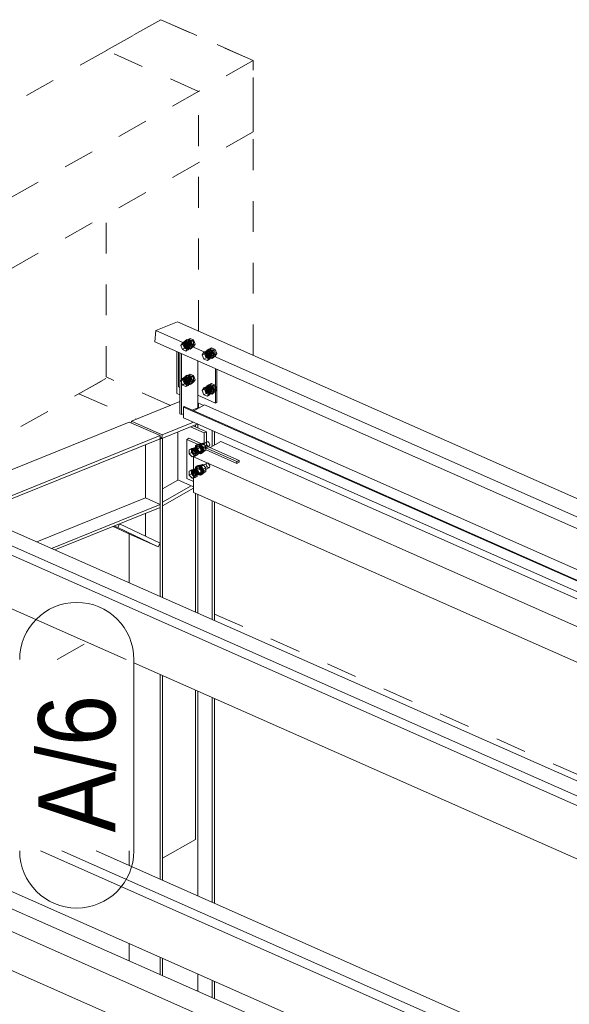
# Model space of a CAD drawing. Header units: millimetres. Extents: x -127 to 701, y 152 to 732.
# Tile 28 of 75: x 461 to 479, y 366 to 398. Entities that reach past the tile are written whole.
import ezdxf

# ---------------------------------------------------------------- set-up
doc = ezdxf.new("R2010")
doc.units = ezdxf.units.MM
for name, pattern in [('XKITLINE00', [0]), ('XKITLINE01', [4, 1, -1, 1, -1]), ('XKITLINE02', [4, 2, -2])]:
    doc.linetypes.add(name, pattern=pattern)
for name, color, linetype, lineweight in [('Schrauben', 7, 'Continuous', 0), ('Teil', 7, 'Continuous', 0), ('Text', 5, 'Continuous', 0)]:
    doc.layers.add(name, color=color, linetype=linetype, lineweight=lineweight)
doc.styles.add('ARIAL', font='ARIAL.TTF')

msp = doc.modelspace()

# ---------------------------------------------------------------- linework, layer by layer
at = {"layer": 'Schrauben', "linetype": 'XKITLINE02', "lineweight": 0}
for p, q in [((466.897, 387.982), (466.986, 388.031)), ((466.931, 387.946), (466.986, 388.031)), ((466.986, 388.031), (467.095, 387.983)), ((466.738, 387.892), (466.684, 387.806)), ((466.684, 387.806), (466.754, 387.846)), ((466.684, 387.806), (466.738, 387.672)), ((466.738, 387.892), (466.809, 387.932)), ((466.848, 387.843), (466.738, 387.892)), ((466.738, 387.672), (466.809, 387.712)), ((466.754, 387.846), (466.809, 387.932)), ((466.809, 387.712), (466.754, 387.846)), ((466.797, 387.852), (466.794, 387.829)), ((466.794, 387.829), (466.797, 387.802)), ((466.807, 387.87), (466.797, 387.852)), ((466.797, 387.802), (466.807, 387.775)), ((466.812, 387.855), (466.804, 387.824)), ((466.804, 387.824), (466.812, 387.786)), ((466.823, 387.881), (466.807, 387.87)), ((466.807, 387.775), (466.823, 387.75)), ((466.809, 387.932), (466.919, 387.883)), ((466.919, 387.664), (466.809, 387.712)), ((466.826, 387.95), (466.81, 387.888)), ((466.81, 387.888), (466.826, 387.812)), ((466.834, 387.871), (466.812, 387.855)), ((466.812, 387.786), (466.834, 387.751)), ((466.823, 387.881), (466.867, 387.906)), ((466.842, 387.884), (466.823, 387.881)), ((466.823, 387.75), (466.842, 387.73)), ((466.87, 387.982), (466.826, 387.95)), ((466.826, 387.812), (466.87, 387.742)), ((466.832, 387.901), (466.848, 387.963)), ((466.848, 387.824), (466.832, 387.901)), ((466.834, 387.871), (467.011, 387.971)), ((466.864, 387.867), (466.834, 387.871)), ((466.834, 387.751), (466.864, 387.728)), ((466.842, 387.877), (466.838, 387.854)), ((466.838, 387.854), (466.842, 387.827)), ((466.852, 387.895), (466.842, 387.877)), ((466.864, 387.879), (466.842, 387.884)), ((466.842, 387.827), (466.852, 387.8)), ((466.842, 387.73), (466.864, 387.717)), ((466.897, 387.982), (466.843, 387.896)), ((466.843, 387.896), (466.931, 387.946)), ((466.843, 387.896), (466.897, 387.762)), ((466.848, 387.963), (466.892, 387.994)), ((466.848, 387.843), (466.919, 387.883)), ((466.903, 387.709), (466.848, 387.843)), ((466.892, 387.754), (466.848, 387.824)), ((466.848, 387.624), (466.903, 387.709)), ((466.867, 387.906), (466.852, 387.895)), ((466.852, 387.8), (466.867, 387.775)), ((466.86, 387.866), (466.864, 387.89)), ((466.864, 387.84), (466.86, 387.866)), ((466.864, 387.89), (466.874, 387.908)), ((466.886, 387.865), (466.864, 387.879)), ((466.894, 387.844), (466.864, 387.867)), ((466.874, 387.813), (466.864, 387.84)), ((466.864, 387.728), (466.894, 387.724)), ((466.864, 387.717), (466.886, 387.711)), ((466.867, 387.906), (466.889, 387.919)), ((466.886, 387.909), (466.867, 387.906)), ((466.867, 387.775), (466.886, 387.755)), ((466.87, 387.982), (466.892, 387.994)), ((466.93, 387.974), (466.87, 387.982)), ((466.87, 387.742), (466.93, 387.697)), ((466.874, 387.908), (466.889, 387.919)), ((466.889, 387.788), (466.874, 387.813)), ((466.908, 387.903), (466.886, 387.909)), ((466.905, 387.845), (466.886, 387.865)), ((466.886, 387.755), (466.908, 387.742)), ((466.886, 387.711), (466.905, 387.714)), ((466.889, 387.919), (466.909, 387.922)), ((466.909, 387.768), (466.889, 387.788)), ((466.892, 387.994), (466.952, 387.986)), ((466.952, 387.709), (466.892, 387.754)), ((466.916, 387.809), (466.894, 387.844)), ((466.894, 387.724), (467.071, 387.824)), ((466.894, 387.724), (466.916, 387.74)), ((467.007, 387.933), (466.897, 387.982)), ((466.897, 387.762), (466.986, 387.812)), ((466.897, 387.762), (467.007, 387.714)), ((466.903, 387.709), (466.973, 387.749)), ((466.92, 387.82), (466.905, 387.845)), ((466.905, 387.714), (466.949, 387.739)), ((466.905, 387.714), (466.92, 387.725)), ((466.93, 387.89), (466.908, 387.903)), ((466.908, 387.742), (466.93, 387.736)), ((466.909, 387.922), (466.93, 387.916)), ((466.93, 387.754), (466.909, 387.768)), ((466.924, 387.771), (466.916, 387.809)), ((466.916, 387.74), (466.924, 387.771)), ((466.919, 387.883), (466.973, 387.749)), ((466.919, 387.664), (466.973, 387.749)), ((466.93, 387.793), (466.92, 387.82)), ((466.92, 387.725), (466.93, 387.743)), ((466.99, 387.929), (466.93, 387.974)), ((466.93, 387.916), (466.952, 387.902)), ((466.949, 387.87), (466.93, 387.89)), ((466.934, 387.767), (466.93, 387.793)), ((466.93, 387.743), (466.934, 387.767)), ((466.952, 387.749), (466.93, 387.754)), ((466.93, 387.736), (466.949, 387.739)), ((466.93, 387.697), (466.99, 387.689)), ((466.986, 387.812), (466.931, 387.946)), ((466.965, 387.845), (466.949, 387.87)), ((466.949, 387.739), (466.971, 387.752)), ((466.949, 387.739), (466.965, 387.75)), ((466.952, 387.986), (467.012, 387.941)), ((466.952, 387.902), (466.971, 387.882)), ((466.971, 387.752), (466.952, 387.749)), ((467.012, 387.701), (466.952, 387.709)), ((466.975, 387.818), (466.965, 387.845)), ((466.965, 387.75), (466.975, 387.768)), ((466.971, 387.882), (466.987, 387.858)), ((466.987, 387.763), (466.971, 387.752)), ((466.978, 387.792), (466.975, 387.818)), ((466.975, 387.768), (466.978, 387.792)), ((466.981, 387.924), (466.989, 387.955)), ((466.989, 387.886), (466.981, 387.924)), ((467.095, 387.764), (466.986, 387.812)), ((466.987, 387.858), (466.997, 387.831)), ((466.997, 387.781), (466.987, 387.763)), ((466.989, 387.955), (467.011, 387.971)), ((467.011, 387.851), (466.989, 387.886)), ((467.034, 387.859), (466.99, 387.929)), ((466.99, 387.689), (467.034, 387.72)), ((466.99, 387.689), (467.012, 387.701)), ((466.997, 387.831), (467, 387.804)), ((467, 387.804), (466.997, 387.781)), ((467.007, 387.933), (467.095, 387.983)), ((467.062, 387.799), (467.007, 387.933)), ((467.007, 387.714), (467.062, 387.799)), ((467.007, 387.714), (467.095, 387.764)), ((467.011, 387.971), (467.041, 387.967)), ((467.041, 387.828), (467.011, 387.851)), ((467.012, 387.941), (467.056, 387.871)), ((467.056, 387.732), (467.012, 387.701)), ((467.05, 387.782), (467.034, 387.859)), ((467.034, 387.72), (467.05, 387.782)), ((467.041, 387.967), (467.071, 387.944)), ((467.071, 387.824), (467.041, 387.828)), ((467.056, 387.871), (467.072, 387.795)), ((467.072, 387.795), (467.056, 387.732)), ((467.062, 387.799), (467.15, 387.849)), ((467.071, 387.944), (467.093, 387.909)), ((467.093, 387.84), (467.071, 387.824)), ((467.093, 387.909), (467.101, 387.871)), ((467.101, 387.871), (467.093, 387.84)), ((467.095, 387.983), (467.15, 387.849)), ((467.095, 387.764), (467.15, 387.849)), ((467.597, 387.672), (467.685, 387.722)), ((467.63, 387.637), (467.685, 387.722)), ((467.685, 387.722), (467.794, 387.674)), ((466.738, 387.672), (466.848, 387.624)), ((466.848, 387.624), (466.919, 387.664)), ((467.437, 387.582), (467.383, 387.497)), ((467.383, 387.497), (467.453, 387.537)), ((467.383, 387.497), (467.437, 387.363)), ((467.437, 387.582), (467.508, 387.622)), ((467.547, 387.534), (467.437, 387.582)), ((467.437, 387.363), (467.508, 387.403)), ((467.453, 387.537), (467.508, 387.622)), ((467.508, 387.403), (467.453, 387.537)), ((467.496, 387.543), (467.493, 387.519)), ((467.493, 387.519), (467.496, 387.493)), ((467.506, 387.561), (467.496, 387.543)), ((467.496, 387.493), (467.506, 387.466)), ((467.511, 387.546), (467.503, 387.515)), ((467.503, 387.515), (467.511, 387.477)), ((467.522, 387.572), (467.506, 387.561)), ((467.506, 387.466), (467.522, 387.441)), ((467.508, 387.622), (467.618, 387.574)), ((467.618, 387.355), (467.508, 387.403)), ((467.525, 387.641), (467.509, 387.579)), ((467.509, 387.579), (467.525, 387.503)), ((467.533, 387.562), (467.511, 387.546)), ((467.511, 387.477), (467.533, 387.442)), ((467.522, 387.572), (467.566, 387.597)), ((467.541, 387.575), (467.522, 387.572)), ((467.522, 387.441), (467.541, 387.421)), ((467.569, 387.672), (467.525, 387.641)), ((467.525, 387.503), (467.569, 387.432)), ((467.531, 387.591), (467.548, 387.654)), ((467.548, 387.515), (467.531, 387.591)), ((467.533, 387.562), (467.71, 387.662)), ((467.563, 387.558), (467.533, 387.562)), ((467.533, 387.442), (467.563, 387.419)), ((467.541, 387.568), (467.537, 387.544)), ((467.537, 387.544), (467.541, 387.518)), ((467.551, 387.586), (467.541, 387.568)), ((467.563, 387.569), (467.541, 387.575)), ((467.541, 387.518), (467.551, 387.491)), ((467.541, 387.421), (467.563, 387.408)), ((467.597, 387.672), (467.542, 387.587)), ((467.542, 387.587), (467.63, 387.637)), ((467.542, 387.587), (467.597, 387.453)), ((467.547, 387.534), (467.618, 387.574)), ((467.602, 387.4), (467.547, 387.534)), ((467.547, 387.315), (467.602, 387.4)), ((467.548, 387.654), (467.591, 387.685)), ((467.591, 387.445), (467.548, 387.515)), ((467.566, 387.597), (467.551, 387.586)), ((467.551, 387.491), (467.566, 387.466)), ((467.559, 387.557), (467.563, 387.58)), ((467.563, 387.53), (467.559, 387.557)), ((467.563, 387.58), (467.573, 387.598)), ((467.585, 387.556), (467.563, 387.569)), ((467.593, 387.535), (467.563, 387.558)), ((467.573, 387.503), (467.563, 387.53)), ((467.563, 387.419), (467.593, 387.415)), ((467.563, 387.408), (467.585, 387.402)), ((467.566, 387.597), (467.588, 387.609)), ((467.586, 387.6), (467.566, 387.597)), ((467.566, 387.466), (467.586, 387.446)), ((467.569, 387.672), (467.591, 387.685)), ((467.629, 387.664), (467.569, 387.672)), ((467.569, 387.432), (467.629, 387.387)), ((467.573, 387.598), (467.588, 387.609)), ((467.588, 387.479), (467.573, 387.503)), ((467.604, 387.536), (467.585, 387.556)), ((467.585, 387.402), (467.604, 387.405)), ((467.607, 387.594), (467.586, 387.6)), ((467.586, 387.446), (467.607, 387.433)), ((467.588, 387.609), (467.608, 387.612)), ((467.608, 387.459), (467.588, 387.479)), ((467.591, 387.685), (467.651, 387.677)), ((467.651, 387.4), (467.591, 387.445)), ((467.615, 387.5), (467.593, 387.535)), ((467.593, 387.415), (467.77, 387.515)), ((467.593, 387.415), (467.615, 387.431)), ((467.706, 387.624), (467.597, 387.672)), ((467.597, 387.453), (467.685, 387.503)), ((467.597, 387.453), (467.706, 387.404)), ((467.602, 387.4), (467.672, 387.44)), ((467.619, 387.511), (467.604, 387.536)), ((467.604, 387.405), (467.648, 387.43)), ((467.604, 387.405), (467.619, 387.416)), ((467.629, 387.581), (467.607, 387.594)), ((467.607, 387.433), (467.629, 387.427)), ((467.608, 387.612), (467.629, 387.607)), ((467.629, 387.445), (467.608, 387.459)), ((467.623, 387.462), (467.615, 387.5)), ((467.615, 387.431), (467.623, 387.462)), ((467.618, 387.574), (467.672, 387.44)), ((467.618, 387.355), (467.672, 387.44)), ((467.629, 387.484), (467.619, 387.511)), ((467.619, 387.416), (467.629, 387.434)), ((467.689, 387.619), (467.629, 387.664)), ((467.629, 387.607), (467.651, 387.593)), ((467.648, 387.561), (467.629, 387.581)), ((467.633, 387.458), (467.629, 387.484)), ((467.629, 387.434), (467.633, 387.458)), ((467.651, 387.439), (467.629, 387.445)), ((467.629, 387.427), (467.648, 387.43)), ((467.629, 387.387), (467.689, 387.379)), ((467.685, 387.503), (467.63, 387.637)), ((467.664, 387.536), (467.648, 387.561)), ((467.648, 387.43), (467.67, 387.442)), ((467.648, 387.43), (467.664, 387.441)), ((467.651, 387.677), (467.711, 387.632)), ((467.651, 387.593), (467.67, 387.573)), ((467.67, 387.442), (467.651, 387.439)), ((467.711, 387.392), (467.651, 387.4)), ((467.674, 387.509), (467.664, 387.536)), ((467.664, 387.441), (467.674, 387.459)), ((467.67, 387.573), (467.686, 387.548)), ((467.686, 387.453), (467.67, 387.442)), ((467.677, 387.483), (467.674, 387.509)), ((467.674, 387.459), (467.677, 387.483)), ((467.68, 387.615), (467.688, 387.646)), ((467.688, 387.577), (467.68, 387.615)), ((467.794, 387.454), (467.685, 387.503)), ((467.686, 387.548), (467.696, 387.521)), ((467.696, 387.472), (467.686, 387.453)), ((467.688, 387.646), (467.71, 387.662)), ((467.71, 387.542), (467.688, 387.577)), ((467.733, 387.549), (467.689, 387.619)), ((467.689, 387.379), (467.733, 387.411)), ((467.689, 387.379), (467.711, 387.392)), ((467.696, 387.521), (467.699, 387.495)), ((467.699, 387.495), (467.696, 387.472)), ((467.706, 387.624), (467.794, 387.674)), ((467.761, 387.49), (467.706, 387.624)), ((467.706, 387.404), (467.761, 387.49)), ((467.706, 387.404), (467.794, 387.454)), ((467.71, 387.662), (467.74, 387.658)), ((467.74, 387.519), (467.71, 387.542)), ((467.711, 387.632), (467.755, 387.562)), ((467.755, 387.423), (467.711, 387.392)), ((467.749, 387.473), (467.733, 387.549)), ((467.733, 387.411), (467.749, 387.473)), ((467.74, 387.658), (467.77, 387.635)), ((467.77, 387.515), (467.74, 387.519)), ((467.755, 387.562), (467.771, 387.485)), ((467.771, 387.485), (467.755, 387.423)), ((467.761, 387.49), (467.849, 387.54)), ((467.77, 387.635), (467.792, 387.6)), ((467.792, 387.531), (467.77, 387.515)), ((467.792, 387.6), (467.8, 387.562)), ((467.8, 387.562), (467.792, 387.531)), ((467.794, 387.674), (467.849, 387.54)), ((467.794, 387.454), (467.849, 387.54)), ((467.437, 387.363), (467.547, 387.315)), ((467.547, 387.315), (467.618, 387.355)), ((466.738, 386.737), (466.684, 386.652)), ((466.738, 386.737), (466.809, 386.777)), ((466.848, 386.689), (466.738, 386.737)), ((466.754, 386.691), (466.809, 386.777)), ((466.809, 386.777), (466.919, 386.728)), ((466.826, 386.796), (466.81, 386.733)), ((466.823, 386.727), (466.867, 386.752)), ((466.87, 386.827), (466.826, 386.796)), ((466.832, 386.746), (466.848, 386.808)), ((466.848, 386.67), (466.832, 386.746)), ((466.834, 386.716), (467.011, 386.816)), ((466.852, 386.74), (466.842, 386.722)), ((466.897, 386.827), (466.843, 386.741)), ((466.843, 386.741), (466.931, 386.791)), ((466.843, 386.741), (466.897, 386.607)), ((466.848, 386.808), (466.892, 386.839)), ((466.867, 386.752), (466.852, 386.74)), ((466.864, 386.735), (466.874, 386.753)), ((466.867, 386.752), (466.889, 386.764)), ((466.886, 386.754), (466.867, 386.752)), ((466.87, 386.827), (466.892, 386.839)), ((466.93, 386.819), (466.87, 386.827)), ((466.874, 386.753), (466.889, 386.764)), ((466.908, 386.749), (466.886, 386.754)), ((466.889, 386.764), (466.909, 386.767)), ((466.892, 386.839), (466.952, 386.831)), ((466.897, 386.827), (466.986, 386.877)), ((467.007, 386.778), (466.897, 386.827)), ((466.93, 386.735), (466.908, 386.749)), ((466.909, 386.767), (466.93, 386.761)), ((466.99, 386.774), (466.93, 386.819)), ((466.93, 386.761), (466.952, 386.748)), ((466.931, 386.791), (466.986, 386.877)), ((466.986, 386.657), (466.931, 386.791)), ((466.952, 386.831), (467.012, 386.786)), ((466.952, 386.748), (466.971, 386.728)), ((466.981, 386.769), (466.989, 386.8)), ((466.989, 386.731), (466.981, 386.769)), ((466.986, 386.877), (467.095, 386.828)), ((466.989, 386.8), (467.011, 386.816)), ((467.034, 386.704), (466.99, 386.774)), ((467.007, 386.778), (467.095, 386.828)), ((467.062, 386.644), (467.007, 386.778)), ((467.011, 386.816), (467.041, 386.812)), ((467.012, 386.786), (467.056, 386.716)), ((467.041, 386.812), (467.071, 386.79)), ((467.071, 386.79), (467.093, 386.755)), ((467.093, 386.755), (467.101, 386.716)), ((467.095, 386.828), (467.15, 386.694)), ((466.684, 386.652), (466.754, 386.691)), ((466.684, 386.652), (466.738, 386.518)), ((466.738, 386.518), (466.809, 386.558)), ((466.738, 386.518), (466.848, 386.469)), ((466.809, 386.558), (466.754, 386.691)), ((466.797, 386.697), (466.794, 386.674)), ((466.794, 386.674), (466.797, 386.647)), ((466.807, 386.716), (466.797, 386.697)), ((466.797, 386.647), (466.807, 386.62)), ((466.812, 386.701), (466.804, 386.669)), ((466.804, 386.669), (466.812, 386.631)), ((466.823, 386.727), (466.807, 386.716)), ((466.807, 386.62), (466.823, 386.596)), ((466.919, 386.509), (466.809, 386.558)), ((466.81, 386.733), (466.826, 386.657)), ((466.834, 386.716), (466.812, 386.701)), ((466.812, 386.631), (466.834, 386.596)), ((466.842, 386.729), (466.823, 386.727)), ((466.823, 386.596), (466.842, 386.576)), ((466.826, 386.657), (466.87, 386.587)), ((466.864, 386.712), (466.834, 386.716)), ((466.834, 386.596), (466.864, 386.574)), ((466.842, 386.722), (466.838, 386.699)), ((466.838, 386.699), (466.842, 386.672)), ((466.864, 386.724), (466.842, 386.729)), ((466.842, 386.672), (466.852, 386.645)), ((466.842, 386.576), (466.864, 386.562)), ((466.848, 386.689), (466.919, 386.728)), ((466.903, 386.555), (466.848, 386.689)), ((466.892, 386.599), (466.848, 386.67)), ((466.848, 386.469), (466.903, 386.555)), ((466.848, 386.469), (466.919, 386.509)), ((466.852, 386.645), (466.867, 386.621)), ((466.86, 386.711), (466.864, 386.735)), ((466.864, 386.685), (466.86, 386.711)), ((466.886, 386.71), (466.864, 386.724)), ((466.894, 386.69), (466.864, 386.712)), ((466.874, 386.658), (466.864, 386.685)), ((466.864, 386.574), (466.894, 386.57)), ((466.864, 386.562), (466.886, 386.557)), ((466.867, 386.621), (466.886, 386.601)), ((466.87, 386.587), (466.93, 386.542)), ((466.889, 386.633), (466.874, 386.658)), ((466.905, 386.69), (466.886, 386.71)), ((466.886, 386.601), (466.908, 386.587)), ((466.886, 386.557), (466.905, 386.559)), ((466.909, 386.613), (466.889, 386.633)), ((466.952, 386.554), (466.892, 386.599)), ((466.916, 386.655), (466.894, 386.69)), ((466.894, 386.57), (467.071, 386.67)), ((466.894, 386.57), (466.916, 386.585)), ((466.897, 386.607), (466.986, 386.657)), ((466.897, 386.607), (467.007, 386.559)), ((466.903, 386.555), (466.973, 386.595)), ((466.92, 386.665), (466.905, 386.69)), ((466.905, 386.559), (466.949, 386.584)), ((466.905, 386.559), (466.92, 386.57)), ((466.908, 386.587), (466.93, 386.582)), ((466.93, 386.6), (466.909, 386.613)), ((466.924, 386.616), (466.916, 386.655)), ((466.916, 386.585), (466.924, 386.616)), ((466.919, 386.728), (466.973, 386.595)), ((466.919, 386.509), (466.973, 386.595)), ((466.93, 386.639), (466.92, 386.665)), ((466.92, 386.57), (466.93, 386.589)), ((466.949, 386.715), (466.93, 386.735)), ((466.934, 386.612), (466.93, 386.639)), ((466.93, 386.589), (466.934, 386.612)), ((466.952, 386.594), (466.93, 386.6)), ((466.93, 386.582), (466.949, 386.584)), ((466.93, 386.542), (466.99, 386.534)), ((466.965, 386.69), (466.949, 386.715)), ((466.949, 386.584), (466.971, 386.597)), ((466.949, 386.584), (466.965, 386.595)), ((466.971, 386.597), (466.952, 386.594)), ((467.012, 386.546), (466.952, 386.554)), ((466.975, 386.664), (466.965, 386.69)), ((466.965, 386.595), (466.975, 386.614)), ((466.971, 386.728), (466.987, 386.703)), ((466.987, 386.608), (466.971, 386.597)), ((466.978, 386.637), (466.975, 386.664)), ((466.975, 386.614), (466.978, 386.637)), ((467.095, 386.609), (466.986, 386.657)), ((466.987, 386.703), (466.997, 386.676)), ((466.997, 386.626), (466.987, 386.608)), ((467.011, 386.696), (466.989, 386.731)), ((466.99, 386.534), (467.034, 386.565)), ((466.99, 386.534), (467.012, 386.546)), ((466.997, 386.676), (467, 386.65)), ((467, 386.65), (466.997, 386.626)), ((467.007, 386.559), (467.062, 386.644)), ((467.007, 386.559), (467.095, 386.609)), ((467.041, 386.674), (467.011, 386.696)), ((467.056, 386.578), (467.012, 386.546)), ((467.05, 386.627), (467.034, 386.704)), ((467.034, 386.565), (467.05, 386.627)), ((467.071, 386.67), (467.041, 386.674)), ((467.056, 386.716), (467.072, 386.64)), ((467.072, 386.64), (467.056, 386.578)), ((467.062, 386.644), (467.15, 386.694)), ((467.093, 386.685), (467.071, 386.67)), ((467.101, 386.716), (467.093, 386.685)), ((467.095, 386.609), (467.15, 386.694)), ((467.525, 386.486), (467.509, 386.424)), ((467.509, 386.424), (467.525, 386.348)), ((467.522, 386.417), (467.566, 386.442)), ((467.569, 386.518), (467.525, 386.486)), ((467.531, 386.437), (467.548, 386.499)), ((467.548, 386.36), (467.531, 386.437)), ((467.533, 386.407), (467.71, 386.507)), ((467.551, 386.431), (467.541, 386.413)), ((467.597, 386.518), (467.542, 386.432)), ((467.542, 386.432), (467.63, 386.482)), ((467.542, 386.432), (467.597, 386.298)), ((467.548, 386.499), (467.591, 386.53)), ((467.566, 386.442), (467.551, 386.431)), ((467.559, 386.402), (467.563, 386.426)), ((467.563, 386.426), (467.573, 386.444)), ((467.566, 386.442), (467.588, 386.455)), ((467.586, 386.445), (467.566, 386.442)), ((467.569, 386.518), (467.591, 386.53)), ((467.629, 386.51), (467.569, 386.518)), ((467.573, 386.444), (467.588, 386.455)), ((467.607, 386.44), (467.586, 386.445)), ((467.588, 386.455), (467.608, 386.458)), ((467.591, 386.53), (467.651, 386.522)), ((467.597, 386.518), (467.685, 386.568)), ((467.706, 386.469), (467.597, 386.518)), ((467.629, 386.426), (467.607, 386.44)), ((467.608, 386.458), (467.629, 386.452)), ((467.689, 386.465), (467.629, 386.51)), ((467.629, 386.452), (467.651, 386.439)), ((467.648, 386.406), (467.629, 386.426)), ((467.63, 386.482), (467.685, 386.568)), ((467.685, 386.348), (467.63, 386.482)), ((467.651, 386.522), (467.711, 386.477)), ((467.651, 386.439), (467.67, 386.418)), ((467.67, 386.418), (467.686, 386.394)), ((467.68, 386.46), (467.688, 386.491)), ((467.688, 386.422), (467.68, 386.46)), ((467.685, 386.568), (467.794, 386.519)), ((467.688, 386.491), (467.71, 386.507)), ((467.71, 386.387), (467.688, 386.422)), ((467.733, 386.395), (467.689, 386.465)), ((467.706, 386.469), (467.794, 386.519)), ((467.761, 386.335), (467.706, 386.469)), ((467.71, 386.507), (467.74, 386.503)), ((467.711, 386.477), (467.755, 386.407)), ((467.74, 386.503), (467.77, 386.48)), ((467.77, 386.48), (467.792, 386.445)), ((467.792, 386.445), (467.8, 386.407)), ((467.794, 386.519), (467.849, 386.385)), ((467.525, 386.348), (467.569, 386.278)), ((467.541, 386.413), (467.537, 386.39)), ((467.537, 386.39), (467.541, 386.363)), ((467.541, 386.363), (467.551, 386.336)), ((467.591, 386.29), (467.548, 386.36)), ((467.551, 386.336), (467.566, 386.312)), ((467.563, 386.376), (467.559, 386.402)), ((467.573, 386.349), (467.563, 386.376)), ((467.566, 386.312), (467.586, 386.291)), ((467.569, 386.278), (467.629, 386.233)), ((467.588, 386.324), (467.573, 386.349)), ((467.586, 386.291), (467.607, 386.278)), ((467.608, 386.304), (467.588, 386.324)), ((467.651, 386.245), (467.591, 386.29)), ((467.593, 386.261), (467.77, 386.36)), ((467.597, 386.298), (467.685, 386.348)), ((467.597, 386.298), (467.706, 386.25)), ((467.604, 386.25), (467.648, 386.275)), ((467.607, 386.278), (467.629, 386.272)), ((467.629, 386.29), (467.608, 386.304)), ((467.651, 386.285), (467.629, 386.29)), ((467.629, 386.272), (467.648, 386.275)), ((467.629, 386.233), (467.689, 386.225)), ((467.664, 386.381), (467.648, 386.406)), ((467.648, 386.275), (467.67, 386.288)), ((467.648, 386.275), (467.664, 386.286)), ((467.67, 386.288), (467.651, 386.285)), ((467.711, 386.237), (467.651, 386.245)), ((467.674, 386.354), (467.664, 386.381)), ((467.664, 386.286), (467.674, 386.304)), ((467.686, 386.299), (467.67, 386.288)), ((467.677, 386.328), (467.674, 386.354)), ((467.674, 386.304), (467.677, 386.328)), ((467.794, 386.3), (467.685, 386.348)), ((467.686, 386.394), (467.696, 386.367)), ((467.696, 386.317), (467.686, 386.299)), ((467.689, 386.225), (467.733, 386.256)), ((467.689, 386.225), (467.711, 386.237)), ((467.696, 386.367), (467.699, 386.34)), ((467.699, 386.34), (467.696, 386.317)), ((467.706, 386.25), (467.761, 386.335)), ((467.706, 386.25), (467.794, 386.3)), ((467.74, 386.364), (467.71, 386.387)), ((467.755, 386.269), (467.711, 386.237)), ((467.749, 386.318), (467.733, 386.395)), ((467.733, 386.256), (467.749, 386.318)), ((467.77, 386.36), (467.74, 386.364)), ((467.755, 386.407), (467.771, 386.331)), ((467.771, 386.331), (467.755, 386.269)), ((467.761, 386.335), (467.849, 386.385)), ((467.792, 386.376), (467.77, 386.36)), ((467.8, 386.407), (467.792, 386.376)), ((467.794, 386.3), (467.849, 386.385)), ((467.226, 384.522), (467.085, 384.442)), ((467.517, 384.67), (467.096, 384.432)), ((467.164, 384.554), (467.148, 384.491)), ((467.573, 384.521), (467.156, 384.285)), ((467.207, 384.585), (467.164, 384.554)), ((467.186, 384.566), (467.17, 384.504)), ((467.17, 384.504), (467.186, 384.427)), ((467.23, 384.597), (467.186, 384.566)), ((467.192, 384.516), (467.208, 384.578)), ((467.208, 384.44), (467.192, 384.516)), ((467.201, 384.493), (467.211, 384.511)), ((467.252, 384.61), (467.207, 384.585)), ((467.267, 384.577), (467.207, 384.585)), ((467.208, 384.578), (467.252, 384.61)), ((467.211, 384.511), (467.226, 384.522)), ((467.217, 384.569), (467.305, 384.619)), ((467.312, 384.59), (467.217, 384.569)), ((467.217, 384.569), (467.217, 384.442)), ((467.226, 384.522), (467.246, 384.525)), ((467.289, 384.589), (467.23, 384.597)), ((467.246, 384.525), (467.267, 384.519)), ((467.252, 384.61), (467.312, 384.602)), ((467.327, 384.532), (467.267, 384.577)), ((467.267, 384.519), (467.289, 384.506)), ((467.349, 384.544), (467.289, 384.589)), ((467.289, 384.506), (467.308, 384.486)), ((467.305, 384.619), (467.4, 384.64)), ((467.305, 384.492), (467.305, 384.619)), ((467.312, 384.59), (467.4, 384.64)), ((467.312, 384.602), (467.371, 384.557)), ((467.406, 384.485), (467.312, 384.59)), ((467.371, 384.462), (467.327, 384.532)), ((467.393, 384.474), (467.349, 384.544)), ((467.371, 384.557), (467.415, 384.487)), ((467.495, 384.535), (467.4, 384.64)), ((467.406, 384.485), (467.495, 384.535)), ((467.495, 384.535), (467.495, 384.408)), ((467.508, 384.635), (467.516, 384.666)), ((467.516, 384.596), (467.508, 384.635)), ((467.516, 384.666), (467.517, 384.667)), ((467.516, 384.596), (467.517, 384.595)), ((467.13, 384.453), (467.127, 384.429)), ((467.127, 384.429), (467.13, 384.403)), ((467.15, 384.213), (467.128, 384.208)), ((467.14, 384.471), (467.13, 384.453)), ((467.13, 384.403), (467.14, 384.376)), ((467.156, 384.482), (467.14, 384.471)), ((467.14, 384.376), (467.156, 384.351)), ((467.148, 384.491), (467.164, 384.415)), ((467.15, 384.213), (467.221, 384.253)), ((467.15, 384.213), (467.15, 384.221)), ((467.175, 384.485), (467.156, 384.482)), ((467.156, 384.351), (467.175, 384.331)), ((467.164, 384.415), (467.207, 384.345)), ((467.308, 384.355), (467.167, 384.275)), ((467.197, 384.479), (467.175, 384.485)), ((467.175, 384.331), (467.197, 384.318)), ((467.186, 384.427), (467.23, 384.357)), ((467.197, 384.469), (467.201, 384.493)), ((467.218, 384.466), (467.197, 384.479)), ((467.201, 384.443), (467.197, 384.469)), ((467.197, 384.318), (467.218, 384.312)), ((467.221, 384.253), (467.199, 384.248)), ((467.211, 384.416), (467.201, 384.443)), ((467.207, 384.345), (467.267, 384.3)), ((467.252, 384.37), (467.208, 384.44)), ((467.226, 384.391), (467.211, 384.416)), ((467.217, 384.442), (467.305, 384.492)), ((467.217, 384.442), (467.312, 384.337)), ((467.238, 384.446), (467.218, 384.466)), ((467.218, 384.312), (467.238, 384.315)), ((467.221, 384.253), (467.221, 384.261)), ((467.246, 384.371), (467.226, 384.391)), ((467.23, 384.357), (467.289, 384.312)), ((467.253, 384.421), (467.238, 384.446)), ((467.238, 384.315), (467.253, 384.326)), ((467.267, 384.358), (467.246, 384.371)), ((467.312, 384.325), (467.252, 384.37)), ((467.263, 384.394), (467.253, 384.421)), ((467.253, 384.326), (467.263, 384.344)), ((467.267, 384.367), (467.263, 384.394)), ((467.263, 384.344), (467.267, 384.367)), ((467.289, 384.352), (467.267, 384.358)), ((467.267, 384.3), (467.327, 384.292)), ((467.308, 384.355), (467.289, 384.352)), ((467.289, 384.312), (467.349, 384.304)), ((467.4, 384.387), (467.305, 384.492)), ((467.308, 384.486), (467.324, 384.461)), ((467.324, 384.366), (467.308, 384.355)), ((467.312, 384.337), (467.4, 384.387)), ((467.312, 384.337), (467.406, 384.358)), ((467.371, 384.317), (467.312, 384.325)), ((467.324, 384.461), (467.334, 384.434)), ((467.334, 384.384), (467.324, 384.366)), ((467.327, 384.292), (467.371, 384.323)), ((467.371, 384.317), (467.327, 384.292)), ((467.334, 384.434), (467.337, 384.407)), ((467.337, 384.407), (467.334, 384.384)), ((467.349, 384.304), (467.393, 384.336)), ((467.387, 384.385), (467.371, 384.462)), ((467.371, 384.323), (467.387, 384.385)), ((467.415, 384.348), (467.371, 384.317)), ((467.409, 384.398), (467.393, 384.474)), ((467.393, 384.336), (467.409, 384.398)), ((467.495, 384.408), (467.4, 384.387)), ((467.406, 384.358), (467.406, 384.485)), ((467.406, 384.358), (467.495, 384.408)), ((467.415, 384.487), (467.431, 384.41)), ((467.431, 384.41), (467.415, 384.348)), ((467.096, 383.739), (467.538, 383.989)), ((467.207, 383.892), (467.164, 383.861)), ((467.186, 383.873), (467.17, 383.811)), ((467.23, 383.905), (467.186, 383.873)), ((467.192, 383.823), (467.208, 383.886)), ((467.252, 383.917), (467.207, 383.892)), ((467.267, 383.884), (467.207, 383.892)), ((467.208, 383.886), (467.252, 383.917)), ((467.217, 383.876), (467.305, 383.926)), ((467.312, 383.897), (467.217, 383.876)), ((467.217, 383.876), (467.217, 383.749)), ((467.289, 383.897), (467.23, 383.905)), ((467.252, 383.917), (467.312, 383.909)), ((467.327, 383.839), (467.267, 383.884)), ((467.349, 383.851), (467.289, 383.897)), ((467.305, 383.926), (467.4, 383.947)), ((467.305, 383.799), (467.305, 383.926)), ((467.312, 383.897), (467.4, 383.947)), ((467.312, 383.909), (467.371, 383.864)), ((467.406, 383.792), (467.312, 383.897)), ((467.495, 383.842), (467.4, 383.947)), ((467.508, 383.942), (467.516, 383.973)), ((467.516, 383.904), (467.508, 383.942)), ((467.516, 383.973), (467.538, 383.989)), ((467.538, 383.869), (467.516, 383.904)), ((467.538, 383.989), (467.568, 383.985)), ((467.568, 383.846), (467.538, 383.869)), ((467.568, 383.985), (467.598, 383.962)), ((467.598, 383.962), (467.62, 383.927)), ((467.62, 383.927), (467.628, 383.889)), ((467.628, 383.889), (467.62, 383.858)), ((467.226, 383.829), (467.085, 383.749)), ((467.126, 383.792), (467.096, 383.775)), ((467.126, 383.792), (467.096, 383.785)), ((467.096, 383.751), (467.104, 383.752)), ((467.126, 383.735), (467.096, 383.739)), ((467.096, 383.739), (467.096, 383.739)), ((467.15, 383.647), (467.096, 383.708)), ((467.096, 383.619), (467.096, 383.62)), ((467.096, 383.619), (467.126, 383.596)), ((467.104, 383.598), (467.096, 383.607)), ((467.126, 383.539), (467.096, 383.573)), ((467.126, 383.746), (467.104, 383.752)), ((467.104, 383.598), (467.126, 383.585)), ((467.221, 383.687), (467.126, 383.792)), ((467.148, 383.733), (467.126, 383.746)), ((467.156, 383.712), (467.126, 383.735)), ((467.126, 383.596), (467.156, 383.592)), ((467.126, 383.585), (467.148, 383.579)), ((467.221, 383.56), (467.126, 383.539)), ((467.13, 383.76), (467.127, 383.736)), ((467.127, 383.736), (467.13, 383.71)), ((467.14, 383.778), (467.13, 383.76)), ((467.13, 383.71), (467.14, 383.683)), ((467.156, 383.789), (467.14, 383.778)), ((467.14, 383.683), (467.156, 383.658)), ((467.164, 383.861), (467.148, 383.799)), ((467.148, 383.799), (467.164, 383.722)), ((467.167, 383.713), (467.148, 383.733)), ((467.148, 383.579), (467.167, 383.582)), ((467.15, 383.647), (467.221, 383.687)), ((467.15, 383.52), (467.15, 383.647)), ((467.15, 383.52), (467.221, 383.56)), ((467.156, 383.592), (467.598, 383.842)), ((467.175, 383.792), (467.156, 383.789)), ((467.178, 383.677), (467.156, 383.712)), ((467.156, 383.658), (467.175, 383.638)), ((467.156, 383.592), (467.178, 383.608)), ((467.164, 383.722), (467.207, 383.652)), ((467.183, 383.688), (467.167, 383.713)), ((467.308, 383.662), (467.167, 383.582)), ((467.167, 383.582), (467.183, 383.593)), ((467.17, 383.811), (467.186, 383.735)), ((467.197, 383.786), (467.175, 383.792)), ((467.175, 383.638), (467.197, 383.625)), ((467.186, 383.639), (467.178, 383.677)), ((467.178, 383.608), (467.186, 383.639)), ((467.193, 383.661), (467.183, 383.688)), ((467.183, 383.593), (467.193, 383.611)), ((467.186, 383.735), (467.23, 383.665)), ((467.208, 383.747), (467.192, 383.823)), ((467.196, 383.635), (467.193, 383.661)), ((467.193, 383.611), (467.196, 383.635)), ((467.197, 383.776), (467.201, 383.8)), ((467.218, 383.773), (467.197, 383.786)), ((467.201, 383.75), (467.197, 383.776)), ((467.197, 383.625), (467.218, 383.619)), ((467.201, 383.8), (467.211, 383.818)), ((467.211, 383.723), (467.201, 383.75)), ((467.207, 383.652), (467.267, 383.607)), ((467.252, 383.677), (467.208, 383.747)), ((467.211, 383.818), (467.226, 383.829)), ((467.226, 383.698), (467.211, 383.723)), ((467.217, 383.749), (467.305, 383.799)), ((467.217, 383.749), (467.312, 383.644)), ((467.238, 383.753), (467.218, 383.773)), ((467.218, 383.619), (467.238, 383.622)), ((467.221, 383.687), (467.221, 383.56)), ((467.226, 383.829), (467.246, 383.832)), ((467.246, 383.678), (467.226, 383.698)), ((467.23, 383.665), (467.289, 383.619)), ((467.253, 383.728), (467.238, 383.753)), ((467.238, 383.622), (467.253, 383.633)), ((467.246, 383.832), (467.267, 383.826)), ((467.267, 383.665), (467.246, 383.678)), ((467.312, 383.632), (467.252, 383.677)), ((467.263, 383.701), (467.253, 383.728)), ((467.253, 383.633), (467.263, 383.651)), ((467.267, 383.675), (467.263, 383.701)), ((467.263, 383.651), (467.267, 383.675)), ((467.267, 383.826), (467.289, 383.813)), ((467.289, 383.659), (467.267, 383.665)), ((467.267, 383.607), (467.327, 383.599)), ((467.289, 383.813), (467.308, 383.793)), ((467.308, 383.662), (467.289, 383.659)), ((467.289, 383.619), (467.349, 383.611)), ((467.4, 383.694), (467.305, 383.799)), ((467.308, 383.793), (467.324, 383.768)), ((467.324, 383.673), (467.308, 383.662)), ((467.312, 383.644), (467.4, 383.694)), ((467.312, 383.644), (467.406, 383.665)), ((467.371, 383.624), (467.312, 383.632)), ((467.324, 383.768), (467.334, 383.741)), ((467.334, 383.691), (467.324, 383.673)), ((467.371, 383.769), (467.327, 383.839)), ((467.327, 383.599), (467.371, 383.63)), ((467.371, 383.624), (467.327, 383.599)), ((467.334, 383.741), (467.337, 383.715)), ((467.337, 383.715), (467.334, 383.691)), ((467.393, 383.781), (467.349, 383.851)), ((467.349, 383.611), (467.393, 383.643)), ((467.371, 383.864), (467.415, 383.794)), ((467.387, 383.693), (467.371, 383.769)), ((467.371, 383.63), (467.387, 383.693)), ((467.415, 383.655), (467.371, 383.624)), ((467.409, 383.705), (467.393, 383.781)), ((467.393, 383.643), (467.409, 383.705)), ((467.495, 383.715), (467.4, 383.694)), ((467.406, 383.792), (467.495, 383.842)), ((467.406, 383.665), (467.406, 383.792)), ((467.406, 383.665), (467.495, 383.715)), ((467.415, 383.794), (467.431, 383.717)), ((467.431, 383.717), (467.415, 383.655)), ((467.495, 383.842), (467.495, 383.715)), ((467.598, 383.842), (467.568, 383.846)), ((467.62, 383.858), (467.598, 383.842)), ((467.126, 383.539), (467.096, 383.522)), ((467.15, 383.52), (467.096, 383.508))]:
    msp.add_line(p, q, dxfattribs=at)
at = {"layer": 'Schrauben', "linetype": 'XKITLINE00', "lineweight": 0}
for p, q in [((467.437, 386.428), (467.383, 386.342)), ((467.437, 386.428), (467.508, 386.468)), ((467.547, 386.379), (467.437, 386.428)), ((467.453, 386.382), (467.508, 386.468)), ((467.522, 386.417), (467.506, 386.406)), ((467.508, 386.468), (467.618, 386.419)), ((467.541, 386.42), (467.522, 386.417)), ((467.563, 386.415), (467.541, 386.42)), ((467.547, 386.379), (467.618, 386.419)), ((467.618, 386.419), (467.672, 386.285)), ((467.383, 386.342), (467.453, 386.382)), ((467.383, 386.342), (467.437, 386.208)), ((467.437, 386.208), (467.508, 386.248)), ((467.437, 386.208), (467.547, 386.16)), ((467.508, 386.248), (467.453, 386.382)), ((467.496, 386.388), (467.493, 386.365)), ((467.493, 386.365), (467.496, 386.338)), ((467.506, 386.406), (467.496, 386.388)), ((467.496, 386.338), (467.506, 386.311)), ((467.511, 386.391), (467.503, 386.36)), ((467.503, 386.36), (467.511, 386.322)), ((467.506, 386.311), (467.522, 386.287)), ((467.618, 386.2), (467.508, 386.248)), ((467.533, 386.407), (467.511, 386.391)), ((467.511, 386.322), (467.533, 386.287)), ((467.522, 386.287), (467.541, 386.266)), ((467.563, 386.403), (467.533, 386.407)), ((467.533, 386.287), (467.563, 386.264)), ((467.541, 386.266), (467.563, 386.253)), ((467.602, 386.245), (467.547, 386.379)), ((467.547, 386.16), (467.602, 386.245)), ((467.547, 386.16), (467.618, 386.2)), ((467.585, 386.401), (467.563, 386.415)), ((467.593, 386.381), (467.563, 386.403)), ((467.563, 386.264), (467.593, 386.261)), ((467.563, 386.253), (467.585, 386.247)), ((467.604, 386.381), (467.585, 386.401)), ((467.585, 386.247), (467.604, 386.25)), ((467.615, 386.345), (467.593, 386.381)), ((467.593, 386.261), (467.615, 386.276)), ((467.602, 386.245), (467.672, 386.285)), ((467.619, 386.356), (467.604, 386.381)), ((467.604, 386.25), (467.619, 386.261)), ((467.623, 386.307), (467.615, 386.345)), ((467.615, 386.276), (467.623, 386.307)), ((467.618, 386.2), (467.672, 386.285)), ((467.629, 386.329), (467.619, 386.356)), ((467.619, 386.261), (467.629, 386.279)), ((467.633, 386.303), (467.629, 386.329)), ((467.629, 386.279), (467.633, 386.303)), ((467.538, 384.681), (467.517, 384.67)), ((467.517, 384.667), (467.538, 384.681)), ((467.517, 384.595), (467.538, 384.561)), ((467.538, 384.681), (467.568, 384.677)), ((467.568, 384.539), (467.538, 384.561)), ((467.568, 384.677), (467.598, 384.655)), ((467.598, 384.535), (467.568, 384.539)), ((467.598, 384.535), (467.573, 384.521)), ((467.598, 384.655), (467.62, 384.62)), ((467.62, 384.551), (467.598, 384.535)), ((467.62, 384.62), (467.628, 384.582)), ((467.628, 384.582), (467.62, 384.551)), ((466.96, 384.424), (467.031, 384.464)), ((467.055, 384.445), (466.96, 384.424)), ((466.96, 384.424), (466.96, 384.297)), ((466.96, 384.297), (467.031, 384.337)), ((466.96, 384.297), (467.055, 384.192)), ((467.031, 384.464), (467.126, 384.485)), ((467.031, 384.337), (467.031, 384.464)), ((467.126, 384.232), (467.031, 384.337)), ((467.055, 384.445), (467.126, 384.485)), ((467.15, 384.34), (467.055, 384.445)), ((467.055, 384.192), (467.126, 384.232)), ((467.128, 384.208), (467.055, 384.192)), ((467.06, 384.413), (467.056, 384.389)), ((467.056, 384.389), (467.06, 384.363)), ((467.069, 384.431), (467.06, 384.413)), ((467.06, 384.363), (467.069, 384.336)), ((467.074, 384.416), (467.066, 384.385)), ((467.066, 384.385), (467.074, 384.347)), ((467.085, 384.442), (467.069, 384.431)), ((467.069, 384.336), (467.085, 384.311)), ((467.096, 384.432), (467.074, 384.416)), ((467.074, 384.347), (467.096, 384.312)), ((467.104, 384.445), (467.085, 384.442)), ((467.085, 384.311), (467.104, 384.291)), ((467.126, 384.428), (467.096, 384.432)), ((467.096, 384.312), (467.126, 384.289)), ((467.126, 384.439), (467.104, 384.445)), ((467.104, 384.291), (467.126, 384.278)), ((467.221, 384.38), (467.126, 384.485)), ((467.148, 384.426), (467.126, 384.439)), ((467.156, 384.405), (467.126, 384.428)), ((467.126, 384.289), (467.156, 384.285)), ((467.126, 384.278), (467.148, 384.272)), ((467.199, 384.248), (467.126, 384.232)), ((467.167, 384.406), (467.148, 384.426)), ((467.148, 384.272), (467.167, 384.275)), ((467.15, 384.34), (467.221, 384.38)), ((467.15, 384.221), (467.15, 384.34)), ((467.178, 384.37), (467.156, 384.405)), ((467.156, 384.285), (467.178, 384.301)), ((467.183, 384.381), (467.167, 384.406)), ((467.167, 384.275), (467.183, 384.286)), ((467.186, 384.332), (467.178, 384.37)), ((467.178, 384.301), (467.186, 384.332)), ((467.193, 384.354), (467.183, 384.381)), ((467.183, 384.286), (467.193, 384.304)), ((467.196, 384.328), (467.193, 384.354)), ((467.193, 384.304), (467.196, 384.328)), ((467.221, 384.261), (467.221, 384.38)), ((466.96, 383.731), (467.031, 383.771)), ((467.055, 383.752), (466.96, 383.731)), ((466.96, 383.731), (466.96, 383.604)), ((466.96, 383.604), (467.031, 383.644)), ((466.96, 383.604), (467.055, 383.499)), ((467.096, 383.785), (467.031, 383.771)), ((467.031, 383.644), (467.031, 383.771)), ((467.096, 383.573), (467.031, 383.644)), ((467.096, 383.775), (467.055, 383.752)), ((467.096, 383.708), (467.055, 383.752)), ((467.06, 383.72), (467.056, 383.697)), ((467.056, 383.697), (467.06, 383.67)), ((467.069, 383.738), (467.06, 383.72)), ((467.06, 383.67), (467.069, 383.643)), ((467.074, 383.723), (467.066, 383.692)), ((467.066, 383.692), (467.074, 383.654)), ((467.085, 383.749), (467.069, 383.738)), ((467.069, 383.643), (467.085, 383.618)), ((467.096, 383.739), (467.074, 383.723)), ((467.096, 383.62), (467.074, 383.654)), ((467.085, 383.749), (467.096, 383.751)), ((467.096, 383.607), (467.085, 383.618)), ((467.096, 383.522), (467.055, 383.499)), ((467.096, 383.508), (467.055, 383.499))]:
    msp.add_line(p, q, dxfattribs=at)
at = {"layer": 'Teil', "linetype": 'XKITLINE01', "lineweight": 0}
for p, q in [((466.036, 398.361), (443.233, 385.474)), ((464.269, 397.362), (466.036, 398.361)), ((469.031, 397.036), (466.036, 398.361)), ((466.036, 398.361), (469.031, 397.036)), ((467.264, 396.037), (464.269, 397.362)), ((469.031, 397.036), (443.233, 382.456)), ((469.031, 397.036), (467.264, 396.037)), ((469.031, 394.726), (469.031, 397.036)), ((469.031, 387.485), (469.031, 397.036)), ((467.264, 388.267), (467.264, 396.037)), ((469.031, 394.726), (443.233, 380.147)), ((464.269, 386.782), (464.269, 392.035)), ((458.018, 383.206), (464.311, 386.763)), ((463.385, 386.24), (464.311, 386.763)), ((466.347, 385.862), (464.269, 386.782)), ((463.385, 386.24), (465.246, 385.417)), ((467.264, 385.781), (467.264, 385.935)), ((467.779, 379.1), (495.827, 366.693)), ((462.679, 377.626), (463.662, 378.182))]:
    msp.add_line(p, q, dxfattribs=at)
at = {"layer": 'Teil', "linetype": 'XKITLINE00', "lineweight": 0}
for p, q in [((466.581, 388.569), (465.879, 388.285)), ((466.581, 388.569), (499.087, 374.19)), ((465.879, 388.285), (465.847, 387.923)), ((465.879, 388.285), (508.255, 369.54)), ((465.847, 387.923), (508.116, 369.225)), ((466.559, 387.608), (466.559, 386.247)), ((466.614, 386.465), (466.614, 387.584)), ((466.658, 385.587), (466.658, 387.564)), ((466.708, 385.564), (466.708, 387.542)), ((467.238, 385.779), (467.238, 387.307)), ((467.813, 385.935), (467.813, 387.053)), ((467.857, 385.96), (467.857, 387.034)), ((466.614, 386.465), (466.658, 386.445)), ((466.559, 386.247), (466.658, 386.203)), ((467.238, 386.189), (467.813, 385.935)), ((465.086, 385.352), (466.658, 385.988)), ((466.773, 385.809), (466.795, 385.821)), ((466.773, 385.463), (466.773, 385.809)), ((466.773, 385.809), (507.485, 367.799)), ((466.795, 385.821), (507.493, 367.818)), ((467.057, 385.705), (467.238, 385.779)), ((467.11, 385.682), (467.457, 385.878)), ((467.238, 385.946), (467.429, 385.862)), ((467.238, 385.792), (467.276, 385.776)), ((467.457, 385.878), (507.623, 368.111)), ((467.813, 385.935), (467.857, 385.96)), ((466.658, 385.587), (466.708, 385.564)), ((466.708, 385.564), (466.773, 385.59)), ((466.773, 385.463), (507.357, 367.51)), ((458.861, 382.833), (465.013, 385.323)), ((466.012, 384.881), (465.013, 385.323)), ((465.086, 385.352), (465.08, 385.293)), ((466.084, 384.91), (465.086, 385.352)), ((466.073, 384.789), (467.233, 385.259)), ((466.084, 384.91), (467.096, 385.32)), ((467.446, 384.969), (467.003, 385.165)), ((467.517, 385.009), (467.087, 385.199)), ((467.162, 385.166), (467.162, 385.23)), ((467.233, 385.135), (467.233, 385.258)), ((459.86, 382.391), (466.012, 384.881)), ((466.012, 384.782), (466.012, 384.881)), ((466.073, 384.789), (466.084, 384.91)), ((466.588, 383.444), (466.588, 384.997)), ((467.446, 384.969), (467.517, 385.009)), ((467.446, 384.577), (467.446, 384.969)), ((467.517, 384.545), (467.517, 385.009)), ((467.704, 384.534), (467.704, 385.051)), ((467.779, 384.576), (467.779, 385.017)), ((459.977, 382.34), (466.012, 384.782)), ((465.541, 382.861), (465.541, 384.591)), ((465.991, 384.774), (466.012, 384.765)), ((466.012, 384.817), (466.073, 384.789)), ((466.012, 384.765), (466.087, 384.795)), ((466.012, 379.67), (466.012, 384.765)), ((466.087, 379.637), (466.087, 384.795)), ((466.876, 384.758), (466.947, 384.798)), ((468.504, 384.038), (466.876, 384.758)), ((466.876, 383.487), (466.876, 384.758)), ((468.575, 384.077), (466.947, 384.798)), ((467.633, 384.494), (467.983, 384.691)), ((467.983, 384.691), (537.189, 354.077)), ((455.777, 384.197), (495.748, 366.516)), ((467.096, 384.185), (467.099, 384.187)), ((467.099, 384.184), (467.096, 384.185)), ((467.096, 384.185), (467.096, 383.1)), ((467.505, 384.422), (467.099, 384.192)), ((467.099, 384.192), (467.099, 383.037)), ((467.099, 384.192), (536.502, 353.491)), ((467.505, 384.422), (468.504, 383.98)), ((455.199, 383.963), (520.074, 355.265)), ((468.504, 384.038), (468.575, 384.077)), ((468.504, 383.98), (468.504, 384.038)), ((468.504, 383.98), (468.575, 384.02)), ((468.575, 384.02), (468.575, 384.077)), ((455.172, 383.669), (542.65, 344.972)), ((466.087, 383.155), (466.593, 383.441)), ((466.087, 382.721), (467.025, 383.251)), ((466.588, 383.444), (467.096, 383.219)), ((466.876, 383.487), (467.096, 383.39)), ((466.087, 382.605), (467.096, 383.175)), ((467.096, 383.1), (467.099, 383.098)), ((467.099, 383.037), (497.172, 369.734)), ((467.162, 379.161), (467.162, 383.009)), ((467.233, 379.13), (467.233, 382.978)), ((462.019, 381.436), (465.541, 382.861)), ((462.49, 381.228), (466.012, 382.653)), ((466.012, 382.653), (465.541, 382.861)), ((466.012, 382.554), (466.012, 382.653)), ((466.087, 382.721), (466.087, 382.605)), ((467.704, 378.922), (467.704, 382.77)), ((467.779, 378.888), (467.779, 382.736)), ((462.607, 381.176), (466.012, 382.554)), ((465.543, 381.621), (465.543, 382.364)), ((464.642, 381.9), (464.525, 381.952)), ((464.642, 381.9), (464.697, 382.022)), ((466.012, 381.399), (464.697, 382.022)), ((464.958, 381.72), (464.494, 381.94)), ((465.957, 381.278), (464.642, 381.9)), ((465.957, 381.278), (464.958, 381.72)), ((465.013, 380.112), (465.013, 381.695)), ((456.539, 381.333), (464.918, 377.626)), ((465.957, 381.278), (466.012, 381.399)), ((465.163, 377.518), (527.807, 349.807)), ((445.718, 376.954), (494.088, 355.557)), ((466.012, 370.504), (466.012, 377.142)), ((466.087, 370.471), (466.087, 377.109)), ((467.162, 371.793), (467.162, 376.634)), ((467.233, 369.964), (467.233, 376.602)), ((467.704, 369.756), (467.704, 376.394)), ((467.779, 369.723), (467.779, 376.361)), ((446.396, 376.098), (493.883, 355.092)), ((445.519, 375.743), (515.323, 344.865)), ((445.412, 374.536), (513.842, 344.265)), ((466.087, 371.186), (467.162, 371.793)), ((462.138, 371.421), (494.729, 357.005)), ((462.83, 371.421), (494.842, 357.261)), ((463.938, 371.421), (484.927, 362.137)), ((465.013, 370.946), (465.013, 371.421)), ((465.013, 367.863), (465.013, 368.418)), ((466.012, 367.421), (466.012, 367.976)), ((466.087, 367.388), (466.087, 367.943)), ((467.233, 366.881), (467.233, 367.437)), ((467.704, 366.672), (467.704, 367.228)), ((467.779, 366.639), (467.779, 367.195))]:
    msp.add_line(p, q, dxfattribs=at)
at = {"layer": 'Text', "linetype": 'XKITLINE00', "lineweight": 0}
msp.add_line((465.163, 371.421), (465.163, 377.626), dxfattribs=at)
for centre, start, end in [((463.313, 377.626), 0, 180), ((463.313, 371.421), 180, 0)]:
    msp.add_arc(centre, 1.85, start, end, dxfattribs=at)

# ---------------------------------------------------------------- texts
at = {"layer": 'Text', "style": 'ARIAL', "width": 0.85}
msp.add_text('A/6', height=2.5, rotation=90.0002, dxfattribs=at).set_placement((464.563, 372.021))

doc.saveas('drawing.dxf')
